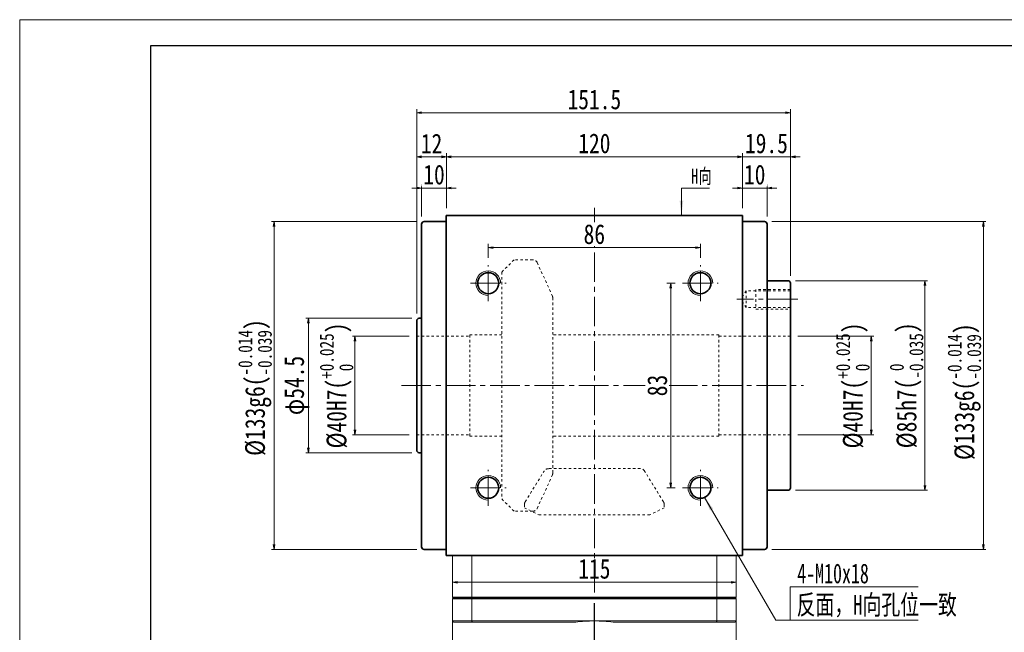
# Model space of a CAD drawing. Header units: millimetres. Extents: x -5 to 906, y 0 to 630.
# Tile 3 of 7: x 0 to 399, y 382 to 630. Entities that reach past the tile are written whole.
import ezdxf

# ---------------------------------------------------------------- set-up
doc = ezdxf.new("R2010")
doc.units = ezdxf.units.MM
for name, pattern in [('CENTER2', [28.575, 19.05, -3.175, 3.175, -3.175]), ('点画线', [18, 12, -2, 2, -2]), ('虚线', [2, 1, -1])]:
    doc.linetypes.add(name, pattern=pattern)
doc.layers.add('3中心线层', color=1, linetype='CENTER2')
for name, color, linetype, lineweight in [('中心线层', 1, '点画线', 18), ('图框_外框线', 7, 'Continuous', 18), ('尺寸线层', 3, 'Continuous', 18), ('粗实线层', 7, 'Continuous', 35)]:
    doc.layers.add(name, color=color, linetype=linetype, lineweight=lineweight)
doc.styles.get("Standard").update_dxf_attribs({"font": 'SimSun.ttf'})
doc.styles.add('宋体', font='SimSun.ttf', dxfattribs={"width": 0.8})
doc.styles.add('标准', font='txt', dxfattribs={"width": 0.667})
doc.dimstyles.new('A水平标注$0', dxfattribs={"dimtxt": 3.5, "dimasz": 2, "dimexe": 1.5, "dimexo": 3, "dimgap": 1.1, "dimtad": 1, "dimtoh": 1, "dimdec": 4, "dimdsep": 46, "dimtxsty": '宋体', "dimblk": 'OPEN', "dimcen": 3, "dimclrd": 3, "dimclre": 3, "dimclrt": 6, "dimadec": 0, "dimazin": 0, "dimtm": 1e-09, "dimtfac": 1, "dimtdec": 4, "dimtix": 1, "dimtmove": 0, "dimatfit": 3, "dimldrblk": 'OPEN', "dimfxl": 0, "dimlwd": 13, "dimlwe": 13, "dimarcsym": 0})
doc.dimstyles.new('D直径标注φ25', dxfattribs={"dimtxt": 3.5, "dimasz": 2, "dimexe": 1, "dimexo": 3, "dimtad": 1, "dimtoh": 1, "dimdec": 1, "dimdsep": 46, "dimtxsty": '宋体', "dimblk": 'OPEN', "dimcen": 3, "dimclrd": 3, "dimclre": 3, "dimclrt": 130, "dimadec": 0, "dimazin": 0, "dimtm": 1e-09, "dimtfac": 1, "dimtdec": 1, "dimtmove": 0, "dimatfit": 0, "dimldrblk": 'OPEN', "dimfxl": 0, "dimlwd": 13, "dimlwe": 13, "dimarcsym": 0})

# ---------------------------------------------------------------- blocks, each defined once
blk = doc.blocks.new('_Open')
at = {"color": 0, "linetype": 'ByBlock', "lineweight": -2}
for p, q in [((-1, 0.17), (0, 0)), ((-1, -0.17), (0, 0)), ((0, 0), (-1, 0))]:
    blk.add_line(p, q, dxfattribs=at)
blk = doc.blocks.new('*D8')
at = {"color": 3, "lineweight": 13, "transparency": 16777216}
for p, q in [((175.45, 409.85), (175.45, 400.57)), ((290.45, 409.85), (290.45, 400.57)), ((177.45, 402.07), (288.45, 402.07))]:
    blk.add_line(p, q, dxfattribs=at)
at = {"layer": 'Defpoints', "color": 0, "transparency": 16777216}
for p in [(175.45, 412.85), (290.45, 412.85), (290.45, 402.07)]:
    blk.add_point(p, dxfattribs=at)
at = {"color": 3, "lineweight": 13, "transparency": 16777216, "xscale": 2, "yscale": 2, "zscale": 2, "rotation": 180}
blk.add_blockref('_Open', (175.45, 402.07), dxfattribs=at)
at = {"color": 3, "lineweight": 13, "transparency": 16777216, "xscale": 2, "yscale": 2, "zscale": 2}
blk.add_blockref('_Open', (290.45, 402.07), dxfattribs=at)
at = {"color": 6, "transparency": 16777216, "insert": (232.95, 407.46), "char_height": 8, "attachment_point": 5, "style": '宋体', "bg_fill": 3, "box_fill_scale": 1.1, "bg_fill_color": 257, "bg_fill_transparency": 0}
blk.add_mtext('115', dxfattribs=at)
blk = doc.blocks.new('*D11')
at = {"color": 3, "lineweight": 13, "transparency": 16777216}
for p, q in [((172.95, 553.85), (172.95, 576.11)), ((292.95, 553.85), (292.95, 576.11)), ((174.95, 574.61), (290.95, 574.61))]:
    blk.add_line(p, q, dxfattribs=at)
at = {"layer": 'Defpoints', "color": 0, "transparency": 16777216}
for p in [(292.95, 574.61), (172.95, 550.85), (292.95, 550.85)]:
    blk.add_point(p, dxfattribs=at)
at = {"color": 3, "lineweight": 13, "transparency": 16777216, "xscale": 2, "yscale": 2, "zscale": 2, "rotation": 180}
blk.add_blockref('_Open', (172.95, 574.61), dxfattribs=at)
at = {"color": 3, "lineweight": 13, "transparency": 16777216, "xscale": 2, "yscale": 2, "zscale": 2}
blk.add_blockref('_Open', (292.95, 574.61), dxfattribs=at)
at = {"color": 6, "transparency": 16777216, "insert": (232.95, 580.02), "char_height": 8, "attachment_point": 5, "style": '宋体', "bg_fill": 3, "box_fill_scale": 1.1, "bg_fill_color": 257, "bg_fill_transparency": 0}
blk.add_mtext('120', dxfattribs=at)
blk = doc.blocks.new('*D12')
at = {"color": 3, "lineweight": 13, "transparency": 16777216}
for p, q in [((162.95, 550.35), (162.95, 563.43)), ((172.95, 553.85), (172.95, 563.43)), ((160.95, 561.93), (158.95, 561.93)), ((172.95, 561.93), (162.95, 561.93)), ((174.95, 561.93), (176.95, 561.93))]:
    blk.add_line(p, q, dxfattribs=at)
at = {"layer": 'Defpoints', "color": 0, "transparency": 16777216}
for p in [(162.95, 561.93), (172.95, 550.85), (162.95, 547.35)]:
    blk.add_point(p, dxfattribs=at)
at = {"color": 3, "lineweight": 13, "transparency": 16777216, "xscale": 2, "yscale": 2, "zscale": 2}
blk.add_blockref('_Open', (162.95, 561.93), dxfattribs=at)
at = {"color": 3, "lineweight": 13, "transparency": 16777216, "xscale": 2, "yscale": 2, "zscale": 2, "rotation": 180}
blk.add_blockref('_Open', (172.95, 561.93), dxfattribs=at)
at = {"color": 6, "transparency": 16777216, "insert": (167.95, 567.35), "char_height": 8, "attachment_point": 5, "style": '宋体', "bg_fill": 3, "box_fill_scale": 1.1, "bg_fill_color": 257, "bg_fill_transparency": 0}
blk.add_mtext('10', dxfattribs=at)
blk = doc.blocks.new('*D13')
at = {"color": 3, "lineweight": 13, "transparency": 16777216}
for p, q in [((292.95, 553.85), (292.95, 563.43)), ((302.95, 550.35), (302.95, 563.43)), ((290.95, 561.93), (288.95, 561.93)), ((292.95, 561.93), (302.95, 561.93)), ((304.95, 561.93), (306.95, 561.93))]:
    blk.add_line(p, q, dxfattribs=at)
at = {"layer": 'Defpoints', "color": 0, "transparency": 16777216}
for p in [(302.95, 561.93), (292.95, 550.85), (302.95, 547.35)]:
    blk.add_point(p, dxfattribs=at)
at = {"color": 3, "lineweight": 13, "transparency": 16777216, "xscale": 2, "yscale": 2, "zscale": 2}
for p, rotation in [((292.95, 561.93), 359.9999999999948), ((302.95, 561.93), 179.9999999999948)]:
    blk.add_blockref('_Open', p, dxfattribs=dict(at, rotation=rotation))
at = {"color": 6, "transparency": 16777216, "insert": (297.95, 567.35), "char_height": 8, "attachment_point": 5, "style": '宋体', "bg_fill": 3, "box_fill_scale": 1.1, "bg_fill_color": 257, "bg_fill_transparency": 0}
blk.add_mtext('10', dxfattribs=at)
blk = doc.blocks.new('*D14')
at = {"color": 3, "lineweight": 13, "transparency": 16777216}
for p, q in [((160.95, 511.1), (160.95, 593.96)), ((162.95, 592.46), (310.45, 592.46)), ((312.45, 526.35), (312.45, 593.96))]:
    blk.add_line(p, q, dxfattribs=at)
at = {"layer": 'Defpoints', "color": 0, "transparency": 16777216}
for p in [(312.45, 592.46), (312.45, 523.35), (160.95, 508.1)]:
    blk.add_point(p, dxfattribs=at)
at = {"color": 3, "lineweight": 13, "transparency": 16777216, "xscale": 2, "yscale": 2, "zscale": 2, "rotation": 180}
blk.add_blockref('_Open', (160.95, 592.46), dxfattribs=at)
at = {"color": 3, "lineweight": 13, "transparency": 16777216, "xscale": 2, "yscale": 2, "zscale": 2}
blk.add_blockref('_Open', (312.45, 592.46), dxfattribs=at)
at = {"color": 6, "transparency": 16777216, "insert": (232.95, 597.85), "char_height": 8, "attachment_point": 5, "style": '宋体', "bg_fill": 3, "box_fill_scale": 1.1, "bg_fill_color": 257, "bg_fill_transparency": 0}
blk.add_mtext('151.5', dxfattribs=at)
blk = doc.blocks.new('*D15')
at = {"layer": 'Defpoints', "color": 0, "transparency": 16777216}
for p in [(312.45, 501.85), (345.2, 501.85), (312.45, 461.85)]:
    blk.add_point(p, dxfattribs=at)
at = {"layer": '尺寸线层', "color": 3, "lineweight": 13, "transparency": 16777216}
for p, q in [((315.45, 501.85), (346.2, 501.85)), ((345.2, 463.85), (345.2, 499.85)), ((315.45, 461.85), (346.2, 461.85))]:
    blk.add_line(p, q, dxfattribs=at)
at = {"layer": '尺寸线层', "color": 3, "lineweight": 13, "transparency": 16777216, "xscale": 2, "yscale": 2, "zscale": 2}
for p, rotation in [((345.2, 501.85), 90), ((345.2, 461.85), 270)]:
    blk.add_blockref('_Open', p, dxfattribs=dict(at, rotation=rotation))
at = {"layer": '尺寸线层', "color": 130, "transparency": 16777216, "insert": (337.71, 481.85), "char_height": 8, "attachment_point": 5, "rotation": 90, "style": '宋体'}
blk.add_mtext('{\\A1;\\A1;%%C40H7({\\H0.707107x;\\S+0.025^  0;})}', dxfattribs=at)
blk = doc.blocks.new('*D16')
at = {"layer": 'Defpoints', "color": 0, "transparency": 16777216}
for p in [(311.45, 524.35), (366.97, 524.35), (311.45, 439.35)]:
    blk.add_point(p, dxfattribs=at)
at = {"layer": '尺寸线层', "color": 3, "lineweight": 13, "transparency": 16777216}
for p, q in [((314.45, 524.35), (367.97, 524.35)), ((366.97, 441.35), (366.97, 522.35)), ((314.45, 439.35), (367.97, 439.35))]:
    blk.add_line(p, q, dxfattribs=at)
at = {"layer": '尺寸线层', "color": 3, "lineweight": 13, "transparency": 16777216, "xscale": 2, "yscale": 2, "zscale": 2}
for p, rotation in [((366.97, 524.35), 90), ((366.97, 439.35), 270)]:
    blk.add_blockref('_Open', p, dxfattribs=dict(at, rotation=rotation))
at = {"layer": '尺寸线层', "color": 130, "transparency": 16777216, "insert": (359.49, 481.91), "char_height": 8, "attachment_point": 5, "rotation": 90, "style": '宋体'}
blk.add_mtext('{\\A1;\\A1;%%C85h7({\\H0.707107x;\\S 0^ -0.035;})}', dxfattribs=at)
blk = doc.blocks.new('*D17')
at = {"layer": 'Defpoints', "color": 0, "transparency": 16777216}
for p in [(163.95, 548.35), (103.12, 415.35), (163.95, 415.35)]:
    blk.add_point(p, dxfattribs=at)
at = {"layer": '尺寸线层', "color": 3, "lineweight": 13, "transparency": 16777216}
for p, q in [((160.95, 548.35), (102.12, 548.35)), ((103.12, 546.35), (103.12, 417.35)), ((160.95, 415.35), (102.12, 415.35))]:
    blk.add_line(p, q, dxfattribs=at)
at = {"layer": '尺寸线层', "color": 3, "lineweight": 13, "transparency": 16777216, "xscale": 2, "yscale": 2, "zscale": 2}
for p, rotation in [((103.12, 548.35), 90), ((103.12, 415.35), 270)]:
    blk.add_blockref('_Open', p, dxfattribs=dict(at, rotation=rotation))
at = {"layer": '尺寸线层', "color": 130, "transparency": 16777216, "insert": (95.39, 481.02), "char_height": 8, "attachment_point": 5, "rotation": 90, "style": '宋体'}
blk.add_mtext('{\\A1;\\A1;%%C133g6({\\H0.707107x;\\S-0.014^ -0.039;})}', dxfattribs=at)
blk = doc.blocks.new('*D18')
at = {"layer": 'Defpoints', "color": 0, "transparency": 16777216}
for p in [(135.92, 501.85), (160.95, 501.85), (160.95, 461.85)]:
    blk.add_point(p, dxfattribs=at)
at = {"layer": '尺寸线层', "color": 3, "lineweight": 13, "transparency": 16777216}
for p, q in [((157.95, 501.85), (134.92, 501.85)), ((135.92, 463.85), (135.92, 499.85)), ((157.95, 461.85), (134.92, 461.85))]:
    blk.add_line(p, q, dxfattribs=at)
at = {"layer": '尺寸线层', "color": 3, "lineweight": 13, "transparency": 16777216, "xscale": 2, "yscale": 2, "zscale": 2}
for p, rotation in [((135.92, 501.85), 90), ((135.92, 461.85), 270)]:
    blk.add_blockref('_Open', p, dxfattribs=dict(at, rotation=rotation))
at = {"layer": '尺寸线层', "color": 130, "transparency": 16777216, "insert": (128.43, 481.85), "char_height": 8, "attachment_point": 5, "rotation": 90, "style": '宋体'}
blk.add_mtext('{\\A1;\\A1;%%C40H7({\\H0.707107x;\\S+0.025^  0;})}', dxfattribs=at)
blk = doc.blocks.new('*D19')
at = {"layer": 'Defpoints', "color": 0, "transparency": 16777216}
for p in [(117.01, 509.1), (161.95, 509.1), (161.95, 454.6)]:
    blk.add_point(p, dxfattribs=at)
at = {"layer": '尺寸线层', "color": 3, "lineweight": 13, "transparency": 16777216}
for p, q in [((158.95, 509.1), (116.01, 509.1)), ((117.01, 456.6), (117.01, 507.1)), ((158.95, 454.6), (116.01, 454.6))]:
    blk.add_line(p, q, dxfattribs=at)
at = {"layer": '尺寸线层', "color": 3, "lineweight": 13, "transparency": 16777216, "xscale": 2, "yscale": 2, "zscale": 2}
for p, rotation in [((117.01, 509.1), 90), ((117.01, 454.6), 270)]:
    blk.add_blockref('_Open', p, dxfattribs=dict(at, rotation=rotation))
at = {"layer": '尺寸线层', "color": 130, "transparency": 16777216, "insert": (112.33, 481.85), "char_height": 8, "attachment_point": 5, "rotation": 90, "style": '宋体'}
blk.add_mtext('φ54.5', dxfattribs=at)
blk = doc.blocks.new('*D20')
at = {"layer": 'Defpoints', "color": 0, "transparency": 16777216}
for p in [(301.95, 548.35), (301.95, 415.35), (390.66, 415.35)]:
    blk.add_point(p, dxfattribs=at)
at = {"layer": '尺寸线层', "color": 3, "lineweight": 13, "transparency": 16777216}
for p, q in [((304.95, 548.35), (391.66, 548.35)), ((390.66, 546.35), (390.66, 417.35)), ((304.95, 415.35), (391.66, 415.35))]:
    blk.add_line(p, q, dxfattribs=at)
at = {"layer": '尺寸线层', "color": 3, "lineweight": 13, "transparency": 16777216, "xscale": 2, "yscale": 2, "zscale": 2}
for p, rotation in [((390.66, 548.35), 90), ((390.66, 415.35), 270)]:
    blk.add_blockref('_Open', p, dxfattribs=dict(at, rotation=rotation))
at = {"layer": '尺寸线层', "color": 130, "transparency": 16777216, "insert": (382.93, 479.35), "char_height": 8, "attachment_point": 5, "rotation": 90, "style": '宋体'}
blk.add_mtext('{\\A1;\\A1;%%C133g6({\\H0.707107x;\\S-0.014^ -0.039;})}', dxfattribs=at)
blk = doc.blocks.new('*D22')
at = {"color": 3, "lineweight": 13, "transparency": 16777216}
for p, q in [((189.95, 533.6), (189.95, 539.29)), ((275.95, 533.6), (275.95, 539.29)), ((273.95, 537.79), (191.95, 537.79))]:
    blk.add_line(p, q, dxfattribs=at)
at = {"layer": 'Defpoints', "color": 0, "transparency": 16777216}
for p in [(189.95, 537.79), (189.95, 530.6), (275.95, 530.6)]:
    blk.add_point(p, dxfattribs=at)
at = {"color": 3, "lineweight": 13, "transparency": 16777216, "xscale": 2, "yscale": 2, "zscale": 2, "rotation": 180}
blk.add_blockref('_Open', (189.95, 537.79), dxfattribs=at)
at = {"color": 3, "lineweight": 13, "transparency": 16777216, "xscale": 2, "yscale": 2, "zscale": 2}
blk.add_blockref('_Open', (275.95, 537.79), dxfattribs=at)
at = {"color": 6, "transparency": 16777216, "insert": (232.95, 543.2), "char_height": 8, "attachment_point": 5, "style": '宋体', "bg_fill": 3, "box_fill_scale": 1.1, "bg_fill_color": 257, "bg_fill_transparency": 0}
blk.add_mtext('86', dxfattribs=at)
blk = doc.blocks.new('*X5')
at = {"layer": '尺寸线层', "linetype": 'Continuous'}
blk.add_hatch(color=0, dxfattribs=at).paths.add_polyline_path([(-1.02, -11.08), (-1.77, -5.08), (-0.27, -5.08)], flags=0)
at = {"layer": '尺寸线层', "color": 0, "linetype": 'Continuous'}
blk.add_line((-1.02, -11.08), (-1.02, 0), dxfattribs=at)
at = {"layer": '尺寸线层', "color": 0}
for p, q in [((-1.02, 0), (0, 0)), ((0, 0), (10.33, 0)), ((0, 0), (0, 0))]:
    blk.add_line(p, q, dxfattribs=at)
at = {"layer": '尺寸线层', "color": 0, "insert": (3, 1.2), "char_height": 6, "width": 14.6581, "attachment_point": 7, "line_spacing_factor": 1.15057, "style": '标准'}
blk.add_mtext('\\T1.1;H向', dxfattribs=at)
blk = doc.blocks.new('*D23')
at = {"color": 3, "lineweight": 13, "transparency": 16777216}
for p, q in [((292.95, 553.85), (292.95, 576.11)), ((312.45, 526.35), (312.45, 576.11)), ((290.95, 574.61), (288.95, 574.61)), ((292.95, 574.61), (312.45, 574.61)), ((314.45, 574.61), (316.45, 574.61))]:
    blk.add_line(p, q, dxfattribs=at)
at = {"layer": 'Defpoints', "color": 0, "transparency": 16777216}
for p in [(312.45, 574.61), (292.95, 550.85), (312.45, 523.35)]:
    blk.add_point(p, dxfattribs=at)
at = {"color": 3, "lineweight": 13, "transparency": 16777216, "xscale": 2, "yscale": 2, "zscale": 2}
blk.add_blockref('_Open', (292.95, 574.61), dxfattribs=at)
at = {"color": 3, "lineweight": 13, "transparency": 16777216, "xscale": 2, "yscale": 2, "zscale": 2, "rotation": 180}
blk.add_blockref('_Open', (312.45, 574.61), dxfattribs=at)
at = {"color": 6, "transparency": 16777216, "insert": (302.7, 580.02), "char_height": 8, "attachment_point": 5, "style": '宋体', "bg_fill": 3, "box_fill_scale": 1.1, "bg_fill_color": 257, "bg_fill_transparency": 0}
blk.add_mtext('19.5', dxfattribs=at)
blk = doc.blocks.new('*D24')
at = {"color": 3, "lineweight": 13, "transparency": 16777216}
for p, q in [((160.95, 511.1), (160.95, 576.11)), ((172.95, 553.85), (172.95, 576.11)), ((170.95, 574.61), (162.95, 574.61))]:
    blk.add_line(p, q, dxfattribs=at)
at = {"layer": 'Defpoints', "color": 0, "transparency": 16777216}
for p in [(160.95, 574.61), (172.95, 550.85), (160.95, 508.1)]:
    blk.add_point(p, dxfattribs=at)
at = {"color": 3, "lineweight": 13, "transparency": 16777216, "xscale": 2, "yscale": 2, "zscale": 2, "rotation": 180}
blk.add_blockref('_Open', (160.95, 574.61), dxfattribs=at)
at = {"color": 3, "lineweight": 13, "transparency": 16777216, "xscale": 2, "yscale": 2, "zscale": 2}
blk.add_blockref('_Open', (172.95, 574.61), dxfattribs=at)
at = {"color": 6, "transparency": 16777216, "insert": (166.95, 580), "char_height": 8, "attachment_point": 5, "style": '宋体', "bg_fill": 3, "box_fill_scale": 1.1, "bg_fill_color": 257, "bg_fill_transparency": 0}
blk.add_mtext('12', dxfattribs=at)
blk = doc.blocks.new('*D25')
at = {"color": 3, "lineweight": 13, "transparency": 16777216}
for p, q in [((265.7, 523.35), (262.39, 523.35)), ((263.89, 521.35), (263.89, 442.35)), ((265.7, 440.35), (262.39, 440.35))]:
    blk.add_line(p, q, dxfattribs=at)
at = {"layer": 'Defpoints', "color": 0, "transparency": 16777216}
for p in [(268.7, 523.35), (263.89, 440.35), (268.7, 440.35)]:
    blk.add_point(p, dxfattribs=at)
at = {"color": 3, "lineweight": 13, "transparency": 16777216, "xscale": 2, "yscale": 2, "zscale": 2}
for p, rotation in [((263.89, 523.35), 90), ((263.89, 440.35), 270)]:
    blk.add_blockref('_Open', p, dxfattribs=dict(at, rotation=rotation))
at = {"color": 6, "transparency": 16777216, "insert": (258.48, 481.85), "char_height": 8, "attachment_point": 5, "rotation": 90, "style": '宋体', "bg_fill": 3, "box_fill_scale": 1.1, "bg_fill_color": 257, "bg_fill_transparency": 0}
blk.add_mtext('83', dxfattribs=at)

msp = doc.modelspace()

# ---------------------------------------------------------------- hatches: boundary and pattern name
at = {"layer": '尺寸线层', "linetype": 'Continuous'}
msp.add_hatch(color=0, dxfattribs=at).paths.add_polyline_path([(277.47474, 436.65806), (281.14249, 431.85076), (279.8463, 431.09584)], flags=0)

# ---------------------------------------------------------------- linework, layer by layer
at = {"color": 7, "linetype": 'Continuous', "lineweight": 15}
for p, q in [((175.44653, 412.85462), (175.44653, 395.85462)), ((183.24995, 395.85462), (183.24995, 412.85462)), ((282.64311, 412.85462), (282.64311, 395.85462)), ((290.44653, 395.85462), (290.44653, 412.85462)), ((175.44653, 395.35462), (183.24995, 395.35462)), ((175.44653, 395.35462), (175.44653, 386.35462)), ((183.43643, 395.85462), (175.94653, 395.85462)), ((183.24995, 395.35462), (282.64311, 395.35462)), ((183.24995, 386.35462), (183.24995, 395.35462)), ((282.45663, 395.85462), (183.43643, 395.85462)), ((289.94653, 395.85462), (282.45663, 395.85462)), ((282.64311, 395.35462), (282.64311, 386.35462)), ((282.64311, 395.35462), (290.44653, 395.35462)), ((290.44653, 386.35462), (290.44653, 395.35462)), ((183.24995, 386.35462), (175.44653, 386.35462)), ((175.94653, 385.85462), (183.43643, 385.85462)), ((232.94653, 386.35462), (183.24995, 386.35462)), ((183.43643, 385.85462), (225.38016, 385.85462)), ((282.64311, 386.35462), (232.94653, 386.35462)), ((240.51291, 385.85462), (282.45663, 385.85462)), ((282.45663, 385.85462), (289.94653, 385.85462)), ((290.44653, 386.35462), (282.64311, 386.35462))]:
    msp.add_line(p, q, dxfattribs=at)
for centre, radius, start, end in [((189.94653, 523.35462), 5, 0, 270), ((275.94653, 523.35462), 5, 0, 270), ((189.94653, 440.35462), 5, 0, 270), ((275.94653, 440.35462), 5, 0, 270), ((232.94653, 328.85462), 57.5, 90, 97.5614297), ((232.94653, 328.85462), 57.5, 82.4385703, 90)]:
    msp.add_arc(centre, radius, start, end, dxfattribs=at)
for points in [[(175.44653, 395.35462), (175.94653, 395.85462)], [(183.24995, 395.35462), (183.43643, 395.85462)], [(282.64311, 395.35462), (282.45663, 395.85462)], [(289.94653, 395.85462), (290.44653, 395.35462)], [(175.44653, 350.35462), (175.44653, 386.35462)], [(175.44653, 386.35462), (175.94653, 385.85462)], [(183.24995, 386.35462), (183.43643, 385.85462)], [(282.64311, 386.35462), (282.45663, 385.85462)], [(289.94653, 385.85462), (290.44653, 386.35462)], [(290.44653, 386.35462), (290.44653, 350.35462)]]:
    msp.add_open_spline(points, degree=1, dxfattribs=at)
at = {"layer": '3中心线层'}
msp.add_line((232.94653, 260.23793), (232.94653, 395.85462), dxfattribs=at)
at = {"layer": '中心线层'}
for p, q in [((189.94653, 516.10462), (189.94653, 530.60462)), ((275.94653, 516.10462), (275.94653, 530.60462)), ((182.69653, 523.35462), (197.19653, 523.35462)), ((268.69653, 523.35462), (283.19653, 523.35462)), ((154.72312, 481.85462), (317.72229, 481.85462)), ((189.94653, 433.10462), (189.94653, 447.60462)), ((275.94653, 433.10462), (275.94653, 447.60462)), ((182.69653, 440.35462), (197.19653, 440.35462)), ((268.69653, 440.35462), (283.19653, 440.35462))]:
    msp.add_line(p, q, dxfattribs=at)
at = {"layer": '尺寸线层', "color": 0}
for p, q in [((312.36935, 400.14433), (364.15914, 400.14433)), ((312.36935, 386.72282), (312.36935, 400.14433)), ((306.55757, 386.72282), (312.36935, 386.72282)), ((312.36935, 386.72282), (364.15914, 386.72282))]:
    msp.add_line(p, q, dxfattribs=at)
at = {"layer": '粗实线层'}
for p, q in [((172.94653, 550.85462), (292.94653, 550.85462)), ((172.94653, 550.85462), (172.94653, 412.85462)), ((292.94653, 412.85462), (292.94653, 550.85462)), ((162.94653, 416.35462), (162.94653, 547.35462)), ((163.94653, 548.35462), (172.94653, 548.35462)), ((292.94653, 548.35462), (301.94653, 548.35462)), ((302.94653, 547.35462), (302.94653, 416.35462)), ((302.94653, 524.35462), (311.44653, 524.35462)), ((312.44653, 523.35462), (312.44653, 440.35462)), ((160.94653, 455.60462), (160.94653, 508.10462)), ((161.94653, 509.10462), (162.94653, 509.10462)), ((162.94653, 454.60462), (161.94653, 454.60462)), ((311.44653, 439.35462), (302.94653, 439.35462)), ((172.94653, 415.35462), (163.94653, 415.35462)), ((301.94653, 415.35462), (292.94653, 415.35462)), ((290.44653, 395.85462), (175.44653, 395.85462))]:
    msp.add_line(p, q, dxfattribs=at)
at = {"layer": '粗实线层', "color": 6, "linetype": '虚线', "lineweight": 18}
for p, q in [((160.94653, 501.85462), (182.44653, 501.85462)), ((182.44653, 502.35462), (182.44653, 461.35462)), ((195.44653, 502.35462), (182.44653, 502.35462)), ((283.44653, 502.35462), (216.07438, 502.35462)), ((283.44653, 502.35462), (283.44653, 461.35462)), ((312.44653, 501.85462), (283.44653, 501.85462)), ((160.94653, 461.85462), (182.44653, 461.85462)), ((195.44653, 461.35462), (182.44653, 461.35462)), ((283.44653, 461.35462), (216.07438, 461.35462)), ((312.44653, 461.85462), (283.44653, 461.85462)), ((204.91277, 434.66846), (212.59747, 447.16789)), ((251.59184, 448.12042), (214.30122, 448.12042)), ((260.98029, 434.66846), (253.2956, 447.16789)), ((209.77645, 432.01312), (215.89334, 445.39412)), ((195.44653, 435.84462), (200.44653, 430.84462)), ((204.61653, 433.62098), (204.61653, 432.27331)), ((204.61653, 432.27331), (210.44653, 429.35811)), ((261.27653, 432.27331), (255.44653, 429.35811)), ((261.27653, 433.62098), (261.27653, 432.27331)), ((207.9575, 430.84462), (200.44653, 430.84462)), ((210.44653, 429.35811), (255.44653, 429.35811))]:
    msp.add_line(p, q, dxfattribs=at)
at = {"layer": '粗实线层'}
for centre in [(189.94653, 523.35462), (275.94653, 523.35462), (189.94653, 440.35462), (275.94653, 440.35462)]:
    msp.add_circle(centre, 4.25, dxfattribs=at)
for centre, start, end in [((163.94653, 547.35462), 90, 180), ((301.94653, 547.35462), 0, 90), ((311.44653, 523.35462), 0, 90), ((161.94653, 508.10462), 90, 180), ((161.94653, 455.60462), 180, 270), ((311.44653, 440.35462), 270, 360), ((163.94653, 416.35462), 180, 270), ((301.94653, 416.35462), 270, 0)]:
    msp.add_arc(centre, 1, start, end, dxfattribs=at)
at = {"layer": '粗实线层', "color": 6, "linetype": '虚线', "lineweight": 18}
for centre, start, end in [((214.30122, 446.12042), 90, 148.4166667), ((251.59184, 446.12042), 31.5833333, 90), ((214.07438, 446.22562), 335.4333333, 0), ((206.61653, 433.62098), 148.4166667, 180), ((207.9575, 432.84462), 270, 335.4333333), ((259.27653, 433.62098), 0, 31.5833333)]:
    msp.add_arc(centre, 2, start, end, dxfattribs=at)

# ---------------------------------------------------------------- texts
at = {"layer": '尺寸线层', "color": 0, "style": '标准', "width": 0.667}
msp.add_text('4-M10x18', height=8, dxfattribs=at).set_placement((315.1864, 401.6228))
at = {"layer": '尺寸线层', "color": 0, "width": 0.7}
msp.add_text('反面，H向孔位一致', height=8, dxfattribs=at).set_placement((314.95771, 388.9171))

# ---------------------------------------------------------------- next in the draw order: dimensions: what is measured, and where the dimension line sits
dim = msp.add_linear_dim(base=(290.44653, 402.07217), p1=(175.44653, 412.85462), p2=(290.44653, 412.85462), dimstyle='A水平标注$0', override={"dimtxt": 8, "dimgap": 1.5, "dimblk": 'Open', "dimtfill": 1, "dimtfillclr": 256})
dim.commit()
dim.dimension.update_dxf_attribs({"geometry": '*D8', "text_midpoint": (232.94653, 402.07217), "dimtype": 160})

# ---------------------------------------------------------------- next in the draw order: linework, layer by layer
at = {"color": 7, "linetype": 'Continuous', "lineweight": 15}
msp.add_line((172.94653, 412.85462), (173.94653, 412.85462), dxfattribs=at)
at = {"layer": '中心线层'}
msp.add_line((232.94653, 553.85462), (232.94653, 395.85462), dxfattribs=at)
at = {"layer": '尺寸线层', "color": 0, "linetype": 'Continuous'}
msp.add_line((277.47474, 436.65806), (306.55757, 386.72282), dxfattribs=at)
at = {"layer": '粗实线层'}
msp.add_line((292.94653, 412.85462), (172.94653, 412.85462), dxfattribs=at)

# ---------------------------------------------------------------- next in the draw order: dimensions: what is measured, and where the dimension line sits
dim = msp.add_linear_dim(base=(292.94653, 574.61157), p1=(172.94653, 550.85462), p2=(292.94653, 550.85462), dimstyle='A水平标注$0', override={"dimtxt": 8, "dimgap": 1.5, "dimblk": 'Open', "dimtfill": 1, "dimtfillclr": 256})
dim.commit()
dim.dimension.update_dxf_attribs({"geometry": '*D11', "text_midpoint": (232.94653, 580.02218)})

# ---------------------------------------------------------------- next in the draw order: dimensions: what is measured, and where the dimension line sits
for base, p1, p2, picture, middle in [((162.94653, 561.93498), (172.94653, 550.85462), (162.94653, 547.35462), '*D12', (167.94653, 567.34559)), ((302.94653, 561.93498), (292.94653, 550.85462), (302.94653, 547.35462), '*D13', (297.94653, 567.34559))]:
    dim = msp.add_linear_dim(base=base, p1=p1, p2=p2, dimstyle='A水平标注$0', override={"dimtxt": 8, "dimgap": 1.5, "dimblk": 'Open', "dimtfill": 1, "dimtfillclr": 256})
    dim.commit()
    dim.dimension.update_dxf_attribs({"geometry": picture, "text_midpoint": middle})

# ---------------------------------------------------------------- next in the draw order: dimensions: what is measured, and where the dimension line sits
dim = msp.add_linear_dim(base=(312.44653, 592.45746), p1=(160.94653, 508.10462), p2=(312.44653, 523.35462), dimstyle='A水平标注$0', override={"dimtxt": 8, "dimgap": 1.5, "dimblk": 'Open', "dimtfill": 1, "dimtfillclr": 256})
dim.commit()
dim.dimension.update_dxf_attribs({"geometry": '*D14', "text_midpoint": (232.94653, 592.45746), "dimtype": 160})

# ---------------------------------------------------------------- next in the draw order: linework, layer by layer
at = {"layer": '中心线层'}
msp.add_line((315.44653, 516.85462), (290.68525, 516.85462), dxfattribs=at)
at = {"layer": '粗实线层', "color": 6, "linetype": '虚线', "lineweight": 18}
for p, q in [((195.44653, 527.86462), (195.44653, 435.84462)), ((294.44653, 520.25462), (292.48354, 516.85462)), ((312.44653, 520.25462), (294.44653, 520.25462)), ((294.44653, 520.25462), (294.44653, 513.45462)), ((312.44653, 520.85462), (298.44653, 520.85462)), ((298.44653, 520.85462), (298.44653, 512.85462)), ((216.07438, 517.48362), (216.07438, 446.22562)), ((294.44653, 513.45462), (292.48354, 516.85462)), ((312.44653, 513.45462), (294.44653, 513.45462)), ((298.44653, 512.85462), (312.44653, 512.85462))]:
    msp.add_line(p, q, dxfattribs=at)
msp.add_arc((214.07438, 517.48362), 2, 0, 24.5666667, dxfattribs=at)

# ---------------------------------------------------------------- next in the draw order: block references
at = {"layer": '尺寸线层'}
msp.add_blockref('*X5', (269.27843, 561.93498), dxfattribs=at)

# ---------------------------------------------------------------- next in the draw order: dimensions: what is measured, and where the dimension line sits
dim = msp.add_linear_dim(base=(189.94653, 537.79239), p1=(275.94653, 530.60462), p2=(189.94653, 530.60462), dimstyle='A水平标注$0', override={"dimtxt": 8, "dimgap": 1.5, "dimblk": 'Open', "dimtfill": 1, "dimtfillclr": 256})
dim.commit()
dim.dimension.update_dxf_attribs({"geometry": '*D22', "text_midpoint": (232.94653, 543.203)})
dim = msp.add_linear_dim(base=(263.88823, 440.35462), p1=(268.69653, 523.35462), p2=(268.69653, 440.35462), angle=270, dimstyle='A水平标注$0', override={"dimtxt": 8, "dimgap": 1.5, "dimblk": 'Open', "dimtfill": 1, "dimtfillclr": 256})
dim.commit()
dim.dimension.update_dxf_attribs({"geometry": '*D25', "text_midpoint": (258.47762, 481.85462)})
for base, p1, p2, angle, text, override, picture, middle in [((103.12119, 415.35462), (163.94653, 548.35462), (163.94653, 415.35462), 270, '{\\A1;\\A1;%%C133g6({\\H0.707107x;\\S-0.014^ -0.039;})}', {"dimtxt": 8, "dimgap": 0.5, "dimpost": 'φ<>', "dimtp": -0.014, "dimtm": 0.039, "dimtdec": 3, "dimtfill": 0}, '*D17', (103.12119, 481.01528)), ((390.65862, 415.35462), (301.94653, 548.35462), (301.94653, 415.35462), 270, '{\\A1;\\A1;%%C133g6({\\H0.707107x;\\S-0.014^ -0.039;})}', {"dimtxt": 8, "dimgap": 0.5, "dimpost": 'φ<>', "dimtp": -0.014, "dimtm": 0.039, "dimtdec": 3, "dimtfill": 0, "dimtzin": 8}, '*D20', (390.65862, 479.35042)), ((135.91537, 501.85462), (160.94653, 461.85462), (160.94653, 501.85462), 90, '{\\A1;\\A1;%%C40H7({\\H0.707107x;\\S+0.025^  0;})}', {"dimtxt": 8, "dimgap": 0.5, "dimpost": 'φ<>', "dimtp": 0.025, "dimtm": 0, "dimtdec": 3, "dimtfill": 0}, '*D18', (135.91537, 481.85462)), ((345.19518, 501.85462), (312.44653, 461.85462), (312.44653, 501.85462), 90, '{\\A1;\\A1;%%C40H7({\\H0.707107x;\\S+0.025^  0;})}', {"dimtxt": 8, "dimgap": 0.5, "dimpost": 'φ<>', "dimtp": 0.025, "dimtm": 0, "dimtdec": 3, "dimtfill": 0, "dimtzin": 8}, '*D15', (345.19518, 481.85462)), ((366.96641, 524.35462), (311.44653, 439.35462), (311.44653, 524.35462), 90, '{\\A1;\\A1;%%C85h7({\\H0.707107x;\\S 0^ -0.035;})}', {"dimtxt": 8, "dimgap": 0.5, "dimpost": 'φ<>', "dimtp": 0, "dimtm": 0.035, "dimtdec": 3, "dimtfill": 0, "dimtzin": 8}, '*D16', (366.96641, 481.91174))]:
    dim = msp.add_linear_dim(base=base, p1=p1, p2=p2, angle=angle, text=text, dimstyle='D直径标注φ25', override=override, dxfattribs=at)
    dim.commit()
    dim.dimension.update_dxf_attribs({"geometry": picture, "text_midpoint": middle, "dimtype": 160})
dim = msp.add_linear_dim(base=(117.01128, 509.10462), p1=(161.94653, 454.60462), p2=(161.94653, 509.10462), angle=90, dimstyle='D直径标注φ25', override={"dimtxt": 8, "dimgap": 0.5, "dimpost": 'φ<>', "dimtfill": 0}, dxfattribs=at)
dim.commit()
dim.dimension.update_dxf_attribs({"geometry": '*D19', "text_midpoint": (117.01128, 481.85462), "dimtype": 160})

# ---------------------------------------------------------------- next in the draw order: linework, layer by layer
at = {"layer": '粗实线层', "color": 6, "linetype": '虚线', "lineweight": 18}
for p, q in [((195.44653, 527.86462), (200.44653, 532.86462)), ((207.9575, 532.86462), (200.44653, 532.86462)), ((209.77645, 531.69612), (215.89334, 518.31512))]:
    msp.add_line(p, q, dxfattribs=at)
msp.add_arc((207.9575, 530.86462), 2, 24.5666667, 90, dxfattribs=at)

# ---------------------------------------------------------------- next in the draw order: dimensions: what is measured, and where the dimension line sits
for base, p1, p2, picture, middle in [((160.94653, 574.61157), (172.94653, 550.85462), (160.94653, 508.10462), '*D24', (166.94653, 579.99984)), ((312.44653, 574.61157), (292.94653, 550.85462), (312.44653, 523.35462), '*D23', (302.69653, 580.02218))]:
    dim = msp.add_linear_dim(base=base, p1=p1, p2=p2, dimstyle='A水平标注$0', override={"dimtxt": 8, "dimgap": 1.5, "dimblk": 'Open', "dimtfill": 1, "dimtfillclr": 256})
    dim.commit()
    dim.dimension.update_dxf_attribs({"geometry": picture, "text_midpoint": middle})

# ---------------------------------------------------------------- next in the draw order: linework, layer by layer
at = {"layer": '图框_外框线', "color": 3}
msp.add_lwpolyline([(0, 0), (891.25509, 0), (891.25509, 630.24467), (0, 630.24467)], close=True, dxfattribs=at)
at = {"layer": '图框_外框线', "color": 3, "lineweight": 25}
msp.add_lwpolyline([(53.0509, 10.61018), (880.64491, 10.61018), (880.64491, 619.63449), (53.0509, 619.63449)], close=True, dxfattribs=at)

doc.saveas('drawing.dxf')
